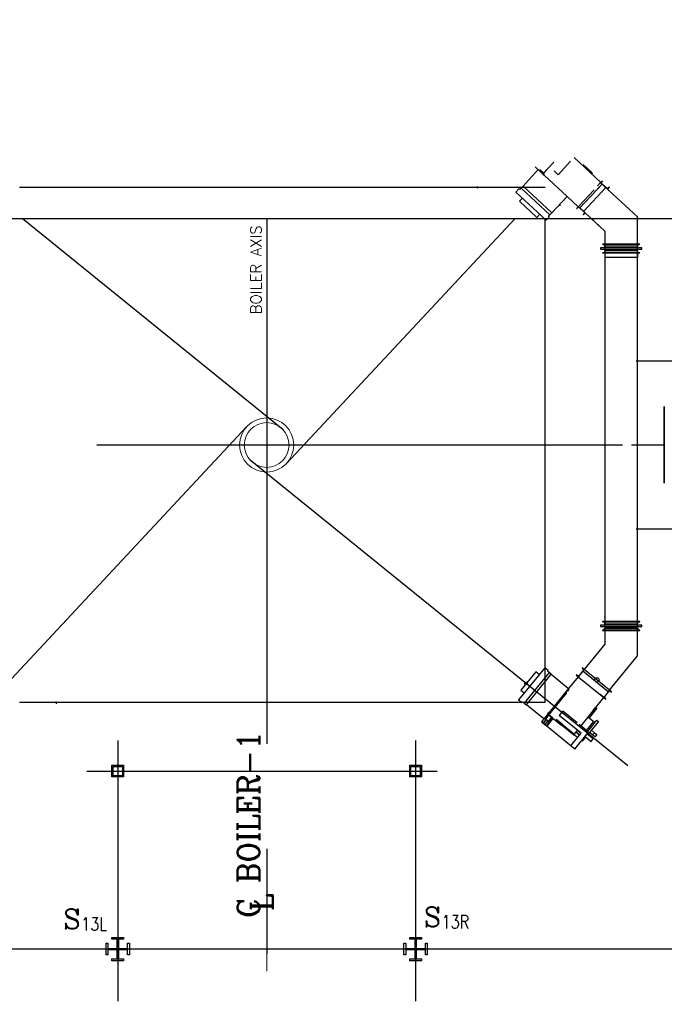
# Model space of a CAD drawing. Header units: inches. Extents: x 0 to 1544102, y -287698 to 23144100.
# Tile 29 of 256: x 34540 to 37299, y -137571 to -133354. Entities that reach past the tile are written whole.
import ezdxf

# ---------------------------------------------------------------- set-up
doc = ezdxf.new("R2010")
doc.units = ezdxf.units.IN
doc.header["$LTSCALE"] = 1800
doc.header["$MEASUREMENT"] = 0
doc.linetypes.add('AM_ISO08W050', pattern=[18, 12, -1.5, 3, -1.5])
doc.linetypes.add('CENTER', pattern=[2, 1.25, -0.25, 0.25, -0.25])
doc.layers.get('0').update_dxf_attribs({"color": 253, "lineweight": 9})
for name, color, linetype in [('1_01_FURNACE', 7, 'CENTER'), ('1_01_HOT_SA_TO_WINDBOX', 7, 'Continuous'), ('1_01_STEEL_TIER1', 7, 'Continuous'), ('3_01_WINDBOX', 7, 'Continuous'), ('3_01_WINDBOX_CONN_DUCT', 7, 'Continuous'), ('DIM', 4, 'Continuous'), ('DIMTEXT', 132, 'Continuous'), ('DIMTEXT-CL', 132, 'CENTER'), ('FIRINGANGLE', 170, 'Continuous'), ('GRID', 251, 'CENTER'), ('STEEL-COLUMNS-CL', 252, 'CENTER'), ('TEXT', 3, 'Continuous')]:
    doc.layers.add(name, color=color, linetype=linetype)
doc.layers.add('AM_7', color=4, linetype='AM_ISO08W050', lineweight=25)
doc.layers.add('CEN', color=2, linetype='CENTER', lineweight=15)
doc.styles.add('C4', font='COMPLEX', dxfattribs={"width": 0.75, "height": 625})
doc.styles.add('ROMANC', font='ROMANC.SHX')
doc.styles.add('S3', font='simplex.shx', dxfattribs={"width": 0.75, "height": 320})
doc.styles.add('Squish', font='simplex.shx', dxfattribs={"width": 0.8})

msp = doc.modelspace()

# ---------------------------------------------------------------- linework, layer by layer
at = {"color": 8}
msp.add_line((35597.33, -136997.43), (35597.33, -137334.94), dxfattribs=at)
for radius in [115.98, 95.82]:
    msp.add_circle((35597.33, -135175.5), radius, dxfattribs=at)
at = {"layer": '1_01_FURNACE', "color": 8}
for p, q in [((36789.83, -134072.44), (34404.83, -134072.44)), ((36789.83, -136278.56), (36789.83, -134205.33)), ((36789.83, -136278.56), (34404.83, -136278.56))]:
    msp.add_line(p, q, dxfattribs=at)
at = {"layer": '1_01_HOT_SA_TO_WINDBOX', "color": 8}
for p, q in [((37430.04, -134816.12, 4128.13), (37179.54, -134816.12, 4128.13)), ((37298.54, -135339.07, 4128.13), (37298.54, -135010.95, 4128.13)), ((37298.54, -135010.95, 4128.13), (37298.79, -135010.95, 4128.13)), ((37299.04, -135010.95, 4128.13), (37298.54, -135010.95, 4128.13)), ((37298.54, -135010.95, 4128.13), (37298.54, -135339.07, 4128.13)), ((37298.79, -135010.95, 4128.13), (37299.04, -135010.95, 4128.13)), ((37299.04, -135010.95, 4128.13), (37299.04, -135339.07, 4128.13)), ((37299.04, -135339.07, 4128.13), (37299.04, -135010.95, 4128.13)), ((37159.04, -135175.01, 4128.13), (37298.79, -135175.01, 4128.13)), ((37298.79, -135339.07, 4128.13), (37298.54, -135339.07, 4128.13)), ((37298.54, -135339.07, 4128.13), (37299.04, -135339.07, 4128.13)), ((37299.04, -135339.07, 4128.13), (37298.79, -135339.07, 4128.13)), ((37179.54, -135534.87, 4128.13), (37430.04, -135534.87, 4128.13))]:
    msp.add_line(p, q, dxfattribs=at)
at = {"layer": '1_01_STEEL_TIER1', "color": 8}
for points in [[(34934.83, -136597.44), (34934.83, -136547.44), (34984.83, -136547.44), (34984.83, -136597.44)], [(34939.83, -136592.44), (34939.83, -136552.44), (34979.83, -136552.44), (34979.83, -136592.44)], [(36209.83, -136597.44), (36209.83, -136547.44), (36259.83, -136547.44), (36259.83, -136597.44)], [(36214.83, -136592.44), (36214.83, -136552.44), (36254.83, -136552.44), (36254.83, -136592.44)], [(34984.83, -137384.94), (34934.83, -137384.94), (34934.83, -137377.06), (34957.33, -137377.06), (34957.33, -137337.44), (34917.7, -137337.44), (34917.7, -137359.94), (34909.83, -137359.94), (34909.83, -137309.94), (34917.7, -137309.94), (34917.7, -137332.44), (34957.33, -137332.44), (34957.33, -137292.81), (34934.83, -137292.81), (34934.83, -137284.94), (34984.83, -137284.94), (34984.83, -137292.81), (34962.33, -137292.81), (34962.33, -137332.44), (35001.95, -137332.44), (35001.95, -137309.94), (35009.83, -137309.94), (35009.83, -137359.94), (35001.95, -137359.94), (35001.95, -137337.44), (34962.33, -137337.44), (34962.33, -137377.06), (34984.83, -137377.06)], [(34984.83, -137384.94), (34934.83, -137384.94), (34934.83, -137377.06), (34957.33, -137377.06), (34957.33, -137337.44), (34917.7, -137337.44), (34917.7, -137359.94), (34909.83, -137359.94), (34909.83, -137309.94), (34917.7, -137309.94), (34917.7, -137332.44), (34957.33, -137332.44), (34957.33, -137292.81), (34934.83, -137292.81), (34934.83, -137284.94), (34984.83, -137284.94), (34984.83, -137292.81), (34962.33, -137292.81), (34962.33, -137332.44), (35001.95, -137332.44), (35001.95, -137309.94), (35009.83, -137309.94), (35009.83, -137359.94), (35001.95, -137359.94), (35001.95, -137337.44), (34962.33, -137337.44), (34962.33, -137377.06), (34984.83, -137377.06)], [(36259.83, -137384.94), (36209.83, -137384.94), (36209.83, -137377.06), (36232.33, -137377.06), (36232.33, -137337.44), (36192.7, -137337.44), (36192.7, -137359.94), (36184.83, -137359.94), (36184.83, -137309.94), (36192.7, -137309.94), (36192.7, -137332.44), (36232.33, -137332.44), (36232.33, -137292.81), (36209.83, -137292.81), (36209.83, -137284.94), (36259.83, -137284.94), (36259.83, -137292.81), (36237.33, -137292.81), (36237.33, -137332.44), (36276.95, -137332.44), (36276.95, -137309.94), (36284.83, -137309.94), (36284.83, -137359.94), (36276.95, -137359.94), (36276.95, -137337.44), (36237.33, -137337.44), (36237.33, -137377.06), (36259.83, -137377.06)], [(36259.83, -137384.94), (36209.83, -137384.94), (36209.83, -137377.06), (36232.33, -137377.06), (36232.33, -137337.44), (36192.7, -137337.44), (36192.7, -137359.94), (36184.83, -137359.94), (36184.83, -137309.94), (36192.7, -137309.94), (36192.7, -137332.44), (36232.33, -137332.44), (36232.33, -137292.81), (36209.83, -137292.81), (36209.83, -137284.94), (36259.83, -137284.94), (36259.83, -137292.81), (36237.33, -137292.81), (36237.33, -137332.44), (36276.95, -137332.44), (36276.95, -137309.94), (36284.83, -137309.94), (36284.83, -137359.94), (36276.95, -137359.94), (36276.95, -137337.44), (36237.33, -137337.44), (36237.33, -137377.06), (36259.83, -137377.06)]]:
    msp.add_lwpolyline(points, close=True, dxfattribs=at)
at = {"layer": '3_01_WINDBOX', "color": 8}
for p, q in [((37027.45, -134050.86), (36913.23, -133944.34)), ((36883.27, -134110.9), (36746.92, -133983.75)), ((36826.21, -133964.25), (36778.32, -134015.6)), ((36844.99, -134017.51), (36898.32, -133960.33)), ((36952.52, -133973.53), (36991.13, -134009.53)), ((36694.47, -134066.11), (36759.95, -133995.9)), ((36759.95, -133995.9), (36779.6, -134014.23)), ((36781.67, -134010.37), (36766.02, -133995.79)), ((36781.67, -134010.37), (36766.02, -133995.79)), ((36766.95, -133994.81), (36782.58, -134009.39)), ((36774.66, -134005.78), (36773.6, -134006.92)), ((36773.6, -134006.92), (36780.46, -134013.31)), ((36780.7, -134011.4), (36774.66, -134005.78)), ((36778.32, -134015.6), (36781.98, -134019.01)), ((36780.46, -134013.31), (36797.5, -133995.03)), ((36782.58, -134009.39), (36780.7, -134011.4)), ((36781.98, -134019.01), (36786.24, -134014.44)), ((36783.4, -134010.15), (36794.56, -133998.19)), ((36844.99, -134017.51), (36827.78, -134001.46)), ((36844.77, -134017.75), (36844.99, -134017.51)), ((36991.13, -134009.53), (36987.41, -134013.52)), ((36500.47, -134077.24), (36498.21, -134067.5)), ((36694.47, -134066.11), (36686.24, -134074.94)), ((36817.8, -134181.11), (36694.47, -134066.11)), ((37033.1, -134057.82), (36937.8, -134160.03)), ((37049.37, -134073), (36954.06, -134175.2)), ((37005.05, -134087.9), (37020.22, -134071.62)), ((37013.73, -134065.57), (37026.61, -134051.76)), ((37026.61, -134051.76), (37013.73, -134065.57)), ((37026.62, -134051.78), (37034.29, -134043.55)), ((37055.87, -134079.05), (37026.62, -134051.78)), ((37035.2, -134044.41), (37028.29, -134051.81)), ((37028.29, -134051.81), (37055.72, -134077.39)), ((37034.29, -134043.55), (37035.2, -134044.41)), ((37055.72, -134077.39), (37062.62, -134069.98)), ((37063.54, -134070.84), (37055.86, -134079.06)), ((37062.62, -134069.98), (37063.54, -134070.84)), ((36677.21, -134078.39), (36664.42, -134092.1)), ((36664.42, -134092.1), (36793.97, -134212.89)), ((36680.33, -134081.28), (36677.21, -134078.39)), ((36686.24, -134074.94), (36680.33, -134081.28)), ((36686.24, -134074.94), (36809.56, -134189.95)), ((36817.8, -134181.11), (36883.27, -134110.9)), ((36877.67, -134099.69), (36878.25, -134099.06)), ((36883.27, -134110.9), (36930.44, -134154.9)), ((36931.29, -134153.98), (36998.56, -134081.85)), ((36998.56, -134081.85), (36931.29, -134153.98)), ((36692.08, -134117.89), (36679.3, -134131.6)), ((36679.3, -134131.6), (36753.53, -134200.82)), ((36855.21, -134148.97), (36847.64, -134149.12)), ((36931.29, -134153.98), (36923.63, -134162.2)), ((36924.54, -134163.06), (36931.44, -134155.65)), ((36960.54, -134181.26), (36931.29, -134153.98)), ((36931.44, -134155.65), (36958.87, -134181.22)), ((36753.53, -134200.82), (36766.31, -134187.11)), ((36793.97, -134212.89), (36806.76, -134199.19)), ((36803.64, -134196.28), (36809.56, -134189.95)), ((36806.76, -134199.19), (36803.64, -134196.28)), ((36809.56, -134189.95), (36817.8, -134181.11)), ((36923.63, -134162.2), (36924.54, -134163.06)), ((36958.87, -134181.22), (36951.97, -134188.63)), ((36951.97, -134188.63), (36952.88, -134189.48)), ((36952.88, -134189.48), (36960.55, -134181.25)), ((36787.22, -136129.38), (36675.76, -136267.02)), ((36801.79, -136141.17), (36787.22, -136129.38)), ((36954.93, -136137.79), (36931.34, -136166.93)), ((36931.43, -136168.61), (36956.59, -136137.53)), ((36947.86, -136130.45), (36947.06, -136131.42)), ((36947.06, -136131.42), (36954.93, -136137.79)), ((36956.59, -136137.53), (36947.86, -136130.45)), ((37065.2, -136225.47), (36956.59, -136137.53)), ((36748.86, -136146.96), (36684.98, -136225.84)), ((36805.87, -136149.93), (36699.74, -136280.98)), ((36709.13, -136288.57), (36815.24, -136157.53)), ((36763.43, -136158.75), (36748.86, -136146.96)), ((36799.13, -136144.48), (36801.79, -136141.17)), ((36805.87, -136149.93), (36799.13, -136144.48)), ((36815.24, -136157.53), (36805.87, -136149.93)), ((36815.24, -136157.53), (36889.86, -136217.95)), ((36930.44, -136167.82), (36889.86, -136217.95)), ((36923.47, -136160.56), (36922.68, -136161.54)), ((36922.68, -136161.54), (36931.43, -136168.61)), ((36931.34, -136166.93), (36923.47, -136160.56)), ((36930.41, -136167.86), (37040.02, -136256.55)), ((37059.61, -136232.37), (36951.01, -136144.43)), ((36889.86, -136217.95), (36773.25, -136361.94)), ((36887.64, -136222.66), (36877.81, -136234.82)), ((36885.86, -136229.83), (36890.07, -136224.64)), ((36890.07, -136224.64), (36887.64, -136222.66)), ((36890.99, -136223.43), (36890.04, -136224.61)), ((36675.76, -136267.02), (36690.33, -136278.82)), ((36684.98, -136225.84), (36699.55, -136237.63)), ((36880.23, -136236.78), (36807.2, -136326.97)), ((36877.81, -136234.82), (36880.23, -136236.78)), ((36886.53, -136230.38), (36885.86, -136229.83)), ((36942.7, -136378.72), (37041, -136257.34)), ((37040.02, -136256.55), (37025.35, -136244.68)), ((37065.2, -136225.47), (37040.02, -136256.55)), ((37040.02, -136256.55), (37048.77, -136263.64)), ((37041.68, -136256.3), (37065.28, -136227.15)), ((37049.55, -136262.66), (37041.68, -136256.3)), ((37048.77, -136263.64), (37049.55, -136262.66)), ((37073.95, -136232.55), (37065.2, -136225.47)), ((37065.28, -136227.15), (37073.15, -136233.52)), ((37073.15, -136233.52), (37073.95, -136232.55)), ((34694.19, -136273.75), (34696.44, -136283.49)), ((36690.33, -136278.82), (36693, -136275.52)), ((36693, -136275.52), (36699.74, -136280.98)), ((36699.74, -136280.98), (36709.13, -136288.57)), ((36783.74, -136348.99), (36709.13, -136288.57)), ((37010.77, -136303.32), (36977.55, -136344.34)), ((36994.12, -136313.23), (37003.96, -136301.1)), ((37006.54, -136299.89), (37010.77, -136303.32)), ((36800.64, -136328.1), (36783.74, -136348.99)), ((36789.77, -136348.25), (36803.22, -136331.65)), ((36803.22, -136331.65), (36789.77, -136348.25)), ((36790.82, -136349.1), (36789.77, -136348.25)), ((36804.27, -136332.48), (36790.82, -136349.1)), ((36790.82, -136349.1), (36795.8, -136353.19)), ((36801.62, -136328.89), (36795.72, -136336.17)), ((36795.72, -136336.17), (36796.94, -136337.17)), ((36796.94, -136337.17), (36802.13, -136330.76)), ((36802.33, -136323.05), (36799.2, -136326.93)), ((36799.2, -136326.93), (36853.76, -136371.12)), ((36821.05, -136344.63), (36801.62, -136328.89)), ((36802.13, -136330.76), (36804.27, -136332.48)), ((36807.2, -136326.97), (36802.33, -136323.05)), ((36803.53, -136359.4), (36816.98, -136342.78)), ((36818.03, -136343.63), (36804.57, -136360.24)), ((36818.03, -136343.63), (36804.57, -136360.24)), ((36817.69, -136341.91), (36804.97, -136331.62)), ((36822.99, -136346.19), (36807.03, -136365.92)), ((36819.13, -136344.52), (36813.93, -136350.93)), ((36813.93, -136350.93), (36815.15, -136351.91)), ((36815.15, -136351.91), (36821.05, -136344.63)), ((36816.98, -136342.78), (36819.13, -136344.52)), ((36856.91, -136367.23), (36836.34, -136350.58)), ((36943.19, -136409.4), (36849.89, -136333.84)), ((36850.14, -136334.05), (36864.94, -136315.75)), ((36864.94, -136315.75), (36864.7, -136315.56)), ((36925.71, -136364.95), (36864.94, -136315.75)), ((36973.31, -136340.91), (36997.51, -136360.51)), ((36916.59, -136478.01), (36773.25, -136361.94)), ((36779.36, -136369.95), (36794.06, -136351.78)), ((36794.06, -136351.78), (36779.36, -136369.95)), ((36800.23, -136356.78), (36785.53, -136374.94)), ((36815.12, -136351.9), (36793.63, -136378.44)), ((36796.75, -136380.96), (36808.17, -136366.85)), ((36803.53, -136359.4), (36798.5, -136355.37)), ((36804.57, -136360.24), (36803.53, -136359.4)), ((36856.91, -136367.23), (36853.76, -136371.12)), ((36853.76, -136371.12), (36858.74, -136375.15)), ((36861.89, -136371.27), (36856.91, -136367.23)), ((36858.74, -136375.15), (36861.89, -136371.27)), ((36912.66, -136418.81), (36858.74, -136375.15)), ((36861.89, -136371.27), (36915.8, -136414.93)), ((36975.49, -136405.28), (36934.44, -136372.04)), ((36966.9, -136398.31), (36997.51, -136360.51)), ((36971.36, -136401.93), (37010.22, -136353.93)), ((37017.51, -136359.84), (36972, -136416.04)), ((36997.51, -136360.51), (37002.59, -136363.36)), ((37010.22, -136353.93), (37017.51, -136359.84)), ((36898.38, -136464.75), (36943.19, -136409.4)), ((36915.8, -136414.93), (36912.66, -136418.81)), ((36916.22, -136420.08), (36913.44, -136417.83)), ((36914.35, -136413.74), (36927.89, -136397.01)), ((36927.29, -136429.05), (36916.22, -136420.08)), ((36916.59, -136478.01), (36975.49, -136405.28)), ((36921.37, -136405.06), (36936.67, -136417.46)), ((36921.37, -136405.06), (36936.67, -136417.46)), ((36921.37, -136405.06), (36936.67, -136417.46)), ((36921.37, -136405.06), (36936.67, -136417.46)), ((36921.37, -136405.06), (36936.67, -136417.46)), ((36921.37, -136405.06), (36936.67, -136417.46)), ((36936.67, -136417.46), (36921.37, -136405.06)), ((36927.41, -136397.62), (36942.71, -136410.01)), ((36949.06, -136444.35), (36963.35, -136426.72)), ((36960.19, -136424.17), (36985.68, -136444.82)), ((36994.34, -136434.13), (36968.84, -136413.49)), ((36992.46, -136417.58), (36979.35, -136406.95)), ((36992.46, -136417.58), (36979.35, -136406.95)), ((36992.46, -136417.58), (36979.35, -136406.95)), ((36985.68, -136444.82), (36994.34, -136434.13)), ((37000.33, -136407.86), (36987.22, -136397.25)), ((37000.33, -136407.86), (36987.22, -136397.25)), ((36992.46, -136417.58), (37000.33, -136407.86)), ((37002.18, -136425.45), (36992.46, -136417.58)), ((37000.33, -136407.86), (37010.05, -136415.73)), ((37010.05, -136415.73), (37002.18, -136425.45)), ((36945.91, -136441.81), (36949.06, -136444.35)), ((36945.91, -136441.81), (36949.06, -136444.35)), ((36945.91, -136441.81), (36949.06, -136444.35)), ((36945.91, -136441.81), (36949.06, -136444.35)), ((36945.91, -136441.81), (36949.06, -136444.35)), ((36945.91, -136441.81), (36949.06, -136444.35)), ((36945.91, -136441.81), (36949.06, -136444.35))]:
    msp.add_line(p, q, dxfattribs=at)
at = {"layer": '3_01_WINDBOX_CONN_DUCT', "color": 8}
for p, q in [((37184.24, -134198.8), (37026.61, -134051.77)), ((36960.55, -134181.26), (37032.23, -134248.1)), ((36960.55, -134181.26), (37044.53, -134259.57)), ((37184.24, -134198.8), (37184.47, -134199.32)), ((37184.47, -136077.83), (37184.47, -134199.32)), ((37044.53, -134259.57), (37044.76, -134260.1)), ((37044.76, -134260.1), (37044.76, -136028.35)), ((37193.85, -134314.83), (37035.39, -134314.83)), ((37035.39, -134314.83), (37035.39, -134315.7)), ((37035.39, -134315.7), (37193.85, -134315.7)), ((37043.89, -134324.2), (37043.89, -134315.7)), ((37185.35, -134324.2), (37043.89, -134324.2)), ((37044.76, -134314.83), (37184.47, -134314.83)), ((37044.76, -134330.77), (37044.76, -134324.2)), ((37184.47, -134330.77), (37184.47, -134324.2)), ((37185.35, -134315.7), (37185.35, -134324.2)), ((37193.85, -134315.7), (37193.85, -134314.83)), ((37203.22, -134330.77), (37026.01, -134330.77)), ((37026.01, -134330.77), (37026.01, -134337.02)), ((37026.01, -134337.02), (37203.22, -134337.02)), ((37035.39, -134352.95), (37035.39, -134352.08)), ((37035.39, -134352.08), (37193.85, -134352.08)), ((37193.85, -134352.95), (37035.39, -134352.95)), ((37185.35, -134343.58), (37043.89, -134343.58)), ((37043.89, -134343.58), (37043.89, -134352.08)), ((37044.76, -134337.7), (37044.76, -134337.02)), ((37184.47, -134337.7), (37044.76, -134337.7)), ((37184.47, -134337.02), (37184.47, -134337.7)), ((37184.47, -134352.95), (37184.47, -134371.7)), ((37185.35, -134352.08), (37185.35, -134343.58)), ((37193.85, -134352.08), (37193.85, -134352.95)), ((37203.22, -134337.02), (37203.22, -134330.77)), ((37184.47, -134371.7), (37044.76, -134371.7)), ((37044.56, -135914.14), (37044.76, -135913.59)), ((37203.22, -135947.34), (37026.01, -135947.34)), ((37026.01, -135947.34), (37026.01, -135953.59)), ((37026.01, -135953.59), (37203.22, -135953.59)), ((37193.85, -135931.41), (37035.39, -135931.41)), ((37035.39, -135931.41), (37035.39, -135932.28)), ((37035.39, -135932.28), (37193.85, -135932.28)), ((37035.39, -135968.66), (37035.39, -135969.53)), ((37193.85, -135968.66), (37035.39, -135968.66)), ((37035.39, -135969.53), (37193.85, -135969.53)), ((37043.89, -135932.28), (37043.89, -135940.78)), ((37043.89, -135940.78), (37185.35, -135940.78)), ((37043.89, -135968.66), (37043.89, -135960.16)), ((37043.89, -135960.16), (37185.35, -135960.16)), ((37044.76, -135947.34), (37044.76, -135940.78)), ((37044.76, -135953.59), (37044.76, -135954.28)), ((37044.76, -135954.28), (37184.47, -135954.28)), ((37044.76, -135969.53), (37044.76, -135994.48)), ((37184.28, -135963.63), (37184.47, -135963.07)), ((37184.47, -135947.34), (37184.47, -135940.78)), ((37184.47, -135954.28), (37184.47, -135953.59)), ((37185.35, -135940.78), (37185.35, -135932.28)), ((37185.35, -135960.16), (37185.35, -135968.66)), ((37193.85, -135932.28), (37193.85, -135931.41)), ((37193.85, -135969.53), (37193.85, -135968.66)), ((37203.22, -135953.59), (37203.22, -135947.34)), ((37044.56, -136028.9), (36955.34, -136139.07)), ((37063.95, -136227.03), (37184.28, -136078.39))]:
    msp.add_line(p, q, dxfattribs=at)
at = {"layer": 'AM_7', "color": 8}
msp.add_circle((36707.08, -136196.18, 1.6), 5.32, dxfattribs=at)
msp.add_circle((36707.08, -136196.18, 1.6), 5.32, dxfattribs=at)
msp.add_circle((36707.08, -136196.18, 1.6), 5.32, dxfattribs=at)
msp.add_circle((36707.08, -136196.18, 1.6), 5.32, dxfattribs=at)
msp.add_circle((36707.08, -136196.18, 1.6), 5.32, dxfattribs=at)
msp.add_circle((36707.08, -136196.18, 1.6), 5.32, dxfattribs=at)
at = {"layer": 'CEN', "color": 8}
for p, q in [((35597.33, -134205.33), (35597.33, -137446.59)), ((34959.83, -137428.68), (34959.83, -137241.18)), ((35597.33, -137428.68), (35597.33, -137241.18)), ((36234.83, -137428.68), (36234.83, -137241.18)), ((35691.08, -137334.93), (35503.58, -137334.93))]:
    msp.add_line(p, q, dxfattribs=at)
at = {"layer": 'CEN', "color": 8, "linetype": 'CENTER', "ltscale": 10}
msp.add_line((56422.41, -137334.94), (24413.08, -137334.94), dxfattribs=at)
at = {"layer": 'DIM'}
msp.add_lwpolyline([(29443.81, -134205.33), (40944.99, -134205.33), (40944.99, -131445.04), (45545.46, -136965.61), (45545.46, -134205.33), (57046.65, -134205.33)], dxfattribs=at)
at = {"layer": 'DIMTEXT', "color": 8}
msp.add_circle((37010.69, -136181.74), 9.38, dxfattribs=at)
at = {"layer": 'DIMTEXT-CL', "color": 8}
for p, q in [((34959.83, -137334.94), (34959.83, -137557.44)), ((36234.83, -137334.94), (36234.83, -137557.44))]:
    msp.add_line(p, q, dxfattribs=at)
at = {"layer": 'FIRINGANGLE', "color": 8}
for p, q in [((35667.67, -135110.43), (34549.96, -134205.33)), ((36660.61, -134205.33), (35681.83, -135254.94)), ((34097.75, -136613.53), (35512.51, -135096.4)), ((37143.54, -136549.63), (35526.99, -135240.57))]:
    msp.add_line(p, q, dxfattribs=at)
at = {"layer": 'GRID', "color": 8}
for p, q in [((35597.33, -134205.33), (35597.33, -138306.54)), ((41228.58, -137334.93), (24341.08, -137334.93))]:
    msp.add_line(p, q, dxfattribs=at)
at = {"layer": 'STEEL-COLUMNS-CL', "color": 8}
for p, q in [((35597.33, -134205.33), (35597.33, -137626.19)), ((37120.12, -135175.5), (34080.12, -135175.5)), ((34959.83, -136440.56), (34959.83, -137414)), ((36234.83, -136440.56), (36234.83, -137503.69)), ((34827.95, -136572.44), (36327.24, -136572.44)), ((39737.21, -137334.94), (31465.45, -137334.93))]:
    msp.add_line(p, q, dxfattribs=at)

# ---------------------------------------------------------------- texts
at = {"layer": 'DIMTEXT', "color": 8, "insert": (35574.97, -134616.1), "char_height": 46.875, "width": 589.2641, "attachment_point": 7, "rotation": 90, "style": 'Squish'}
msp.add_mtext('{\\W1;BOILER AXIS}', dxfattribs=at)
at = {"layer": 'TEXT', "color": 8, "style": 'ROMANC'}
for s, p in [('C BOILER-1', (35566.08, -137201.21)), ('L', (35623.84, -137172.16))]:
    msp.add_text(s, height=93.75, rotation=90, dxfattribs=at).set_placement(p)
at = {"layer": 'TEXT', "color": 8, "style": 'C4', "text_generation_flag": 6}
for p in [(34726.83, -137248.58), (36269.89, -137239.64)]:
    msp.add_text('S', height=84.38, rotation=180, dxfattribs=at).set_placement(p)
at = {"layer": 'TEXT', "color": 8, "style": 'S3', "width": 0.8}
for s, p in [('13R', (36346.39, -137246.21)), ('13L', (34803.33, -137255.15))]:
    msp.add_text(s, height=56.25, dxfattribs=at).set_placement(p)

doc.saveas('drawing.dxf')
